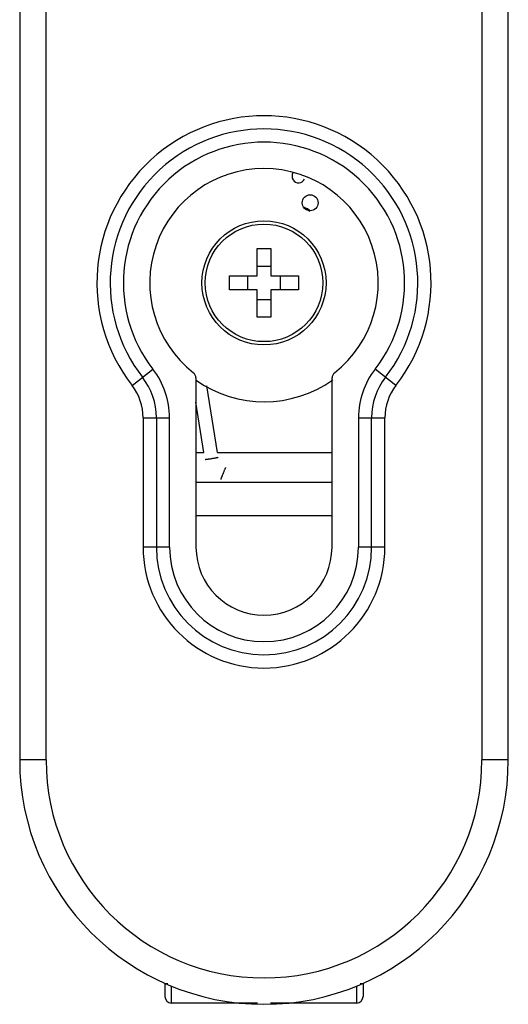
# Model space of a CAD drawing. Header units: millimetres. Extents: x 55 to 134, y 19 to 240.
# Tile 4 of 5: x 97 to 134, y 19 to 93. Entities that reach past the tile are written whole.
import ezdxf

# ---------------------------------------------------------------- set-up
doc = ezdxf.new("R2010")
doc.units = ezdxf.units.MM
doc.header["$LTSCALE"] = 16.97303
doc.layers.get('0').update_dxf_attribs({"linetype": 'CONTINUOUS'})

msp = doc.modelspace()

# ---------------------------------------------------------------- linework, layer by layer
at = {"color": 7}
for p, q in [((96.617, 221.644), (96.617, 37.144)), ((98.617, 37.137), (98.617, 221.644)), ((131.617, 221.651), (131.617, 37.144)), ((133.617, 37.144), (133.617, 221.644)), ((118.581, 78.654), (118.168, 78.935)), ((114.597, 75.844), (115.637, 75.844)), ((114.597, 73.764), (114.597, 75.844)), ((115.637, 75.844), (115.637, 73.764)), ((115.637, 74.494), (114.597, 74.494)), ((112.517, 73.764), (114.597, 73.764)), ((112.517, 72.724), (112.517, 73.764)), ((113.867, 73.764), (113.867, 72.724)), ((115.637, 73.764), (117.717, 73.764)), ((116.367, 72.724), (116.367, 73.764)), ((117.717, 73.764), (117.717, 72.724)), ((114.597, 72.724), (112.517, 72.724)), ((114.597, 70.644), (114.597, 72.724)), ((117.717, 72.724), (115.637, 72.724)), ((115.637, 72.724), (115.637, 70.644)), ((114.597, 71.994), (115.637, 71.994)), ((115.637, 70.644), (114.597, 70.644)), ((105.126, 65.485), (106.706, 66.712)), ((125.108, 65.485), (123.528, 66.712)), ((109.967, 66.047), (109.967, 53.244)), ((120.267, 53.244), (120.267, 66.047)), ((111.584, 60.394), (110.783, 65.448)), ((110.571, 60.394), (109.967, 64.209)), ((105.967, 63.031), (107.967, 63.031)), ((105.967, 63.031), (105.967, 53.244)), ((106.967, 63.031), (106.967, 53.244)), ((107.967, 53.244), (107.967, 63.031)), ((122.267, 63.031), (124.267, 63.031)), ((122.267, 63.031), (122.267, 53.244)), ((123.267, 53.244), (123.267, 63.031)), ((124.267, 53.244), (124.267, 63.031)), ((109.967, 60.394), (110.571, 60.394)), ((111.584, 60.394), (120.267, 60.394)), ((120.267, 58.144), (109.967, 58.144)), ((109.967, 55.644), (120.267, 55.644)), ((107.967, 53.244), (105.967, 53.244)), ((124.267, 53.244), (122.267, 53.244)), ((98.617, 37.144), (96.617, 37.144)), ((133.617, 37.144), (131.617, 37.144)), ((107.83, 20.191), (107.617, 20.191)), ((107.617, 20.191), (107.617, 19.241)), ((122.617, 20.191), (122.404, 20.191)), ((122.617, 20.191), (122.617, 19.241)), ((108.117, 18.741), (108.117, 20.037)), ((122.117, 20.037), (122.117, 18.741)), ((114.63, 18.741), (108.117, 18.741)), ((122.117, 18.741), (115.604, 18.741))]:
    msp.add_line(p, q, dxfattribs=at)
msp.add_lwpolyline([(118.57, 78.719), (118.42, 78.842), (118.157, 78.947)], dxfattribs=at)
for centre, radius in [((118.617, 79.306), 0.6), ((115.117, 73.244), 4.7), ((115.117, 73.244), 4.45)]:
    msp.add_circle(centre, radius, dxfattribs=at)
for centre, radius, start, end in [((115.117, 73.244), 12.65, 322.16587, 217.83413), ((115.117, 73.244), 11.65, 322.16587, 217.83413), ((115.117, 73.244), 10.65, 322.16587, 217.83413), ((115.117, 73.244), 8.65, 308.13281, 231.86719), ((117.739, 81.314), 0.5, 150.40165, 334.86965), ((101.967, 63.031), 6, 0, 37.83413), ((109.467, 66.047), 0.5, 0, 51.86719), ((120.767, 66.047), 0.5, 128.13281, 180), ((128.267, 63.031), 6, 142.16587, 180), ((101.967, 63.031), 5, 0, 37.83413), ((115.117, 73.244), 9, 235.32664, 305.29279), ((128.267, 63.031), 5, 142.16587, 180), ((101.967, 63.031), 4, 0, 37.83413), ((128.267, 63.031), 4, 142.16587, 180), ((115.117, 53.244), 9.15, 180, 360), ((115.117, 53.244), 8.15, 180, 360), ((115.117, 53.244), 7.15, 180, 360), ((115.117, 53.244), 5.15, 180, 360), ((115.117, 37.144), 18.5, 180, 360), ((115.117, 37.144), 16.5, 180.02449, 360), ((108.117, 19.241), 0.5, 180, 270), ((122.117, 19.241), 0.5, 270, 360)]:
    msp.add_arc(centre, radius, start, end, dxfattribs=at)
for points, knots in [([(110.652, 59.886), (110.652, 59.886), (110.654, 59.885), (110.658, 59.885), (110.665, 59.885), (110.674, 59.886), (110.686, 59.886), (110.707, 59.888), (110.738, 59.892), (110.782, 59.897), (110.834, 59.904), (110.893, 59.912), (110.934, 59.918), (110.955, 59.921)], [0, 0, 0, 0, 0.005584, 0.019112, 0.041107, 0.071574, 0.110356, 0.157264, 0.274498, 0.420725, 0.592909, 0.787531, 1, 1, 1, 1]), ([(110.955, 59.921), (110.994, 59.927), (111.072, 59.938), (111.188, 59.957), (111.302, 59.975), (111.393, 59.991), (111.459, 60.003), (111.503, 60.011), (111.541, 60.018), (111.573, 60.025), (111.599, 60.03), (111.617, 60.035), (111.628, 60.038), (111.633, 60.039), (111.637, 60.041), (111.639, 60.042), (111.639, 60.042)], [0, 0, 0, 0, 0.166752, 0.340143, 0.509991, 0.666513, 0.736886, 0.800592, 0.856731, 0.904466, 0.943118, 0.972143, 0.982905, 0.991132, 0.996816, 1, 1, 1, 1]), ([(111.95, 58.642), (111.965, 58.677), (111.996, 58.75), (112.042, 58.858), (112.088, 58.964), (112.132, 59.062), (112.164, 59.136), (112.187, 59.187), (112.201, 59.217), (112.213, 59.242), (112.221, 59.26), (112.228, 59.272), (112.231, 59.278), (112.232, 59.279)], [0, 0, 0, 0, 0.165768, 0.338442, 0.507879, 0.664311, 0.79862, 0.854986, 0.903015, 0.94202, 0.971443, 0.990844, 1, 1, 1, 1]), ([(111.95, 58.642), (111.942, 58.622), (111.926, 58.584), (111.903, 58.53), (111.883, 58.482), (111.869, 58.446), (111.859, 58.422), (111.853, 58.406), (111.848, 58.393), (111.844, 58.382), (111.841, 58.374), (111.839, 58.367), (111.837, 58.364), (111.837, 58.362), (111.837, 58.361), (111.837, 58.361)], [0, 0, 0, 0, 0.213081, 0.408118, 0.580549, 0.726885, 0.789311, 0.844116, 0.890981, 0.929689, 0.960046, 0.981872, 0.995102, 0.998528, 1, 1, 1, 1])]:
    msp.add_open_spline(points, degree=3, knots=knots, dxfattribs=at)

doc.saveas('drawing.dxf')
